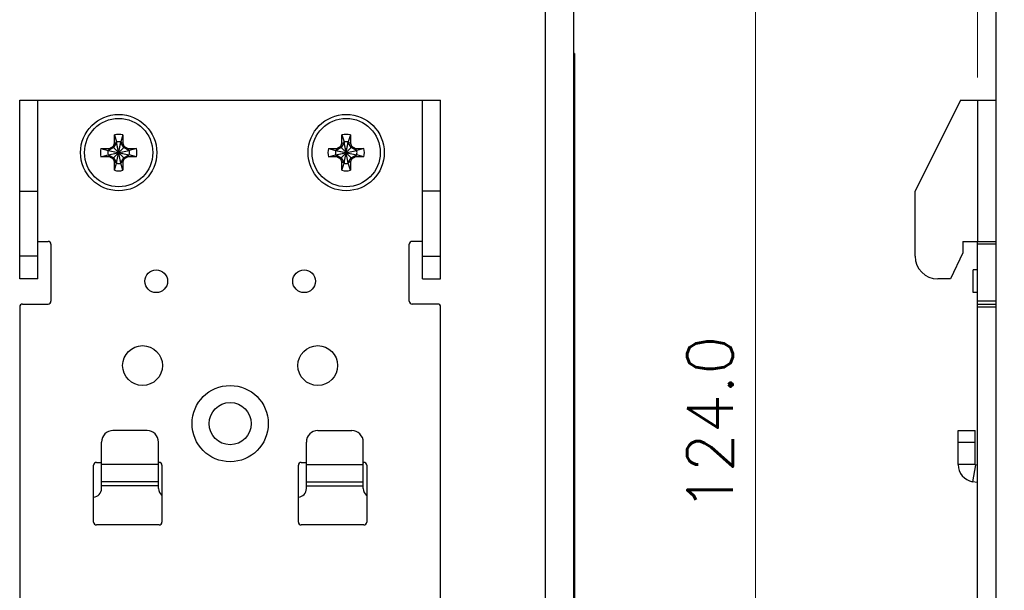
# Model space of a CAD drawing. Header units: inches. Extents: x 0 to 420, y 0 to 297.
# Tile 4 of 10: x 59 to 146, y 134 to 184. Entities that reach past the tile are written whole.
import ezdxf

# ---------------------------------------------------------------- set-up
doc = ezdxf.new("R2010")
doc.units = ezdxf.units.IN
doc.header["$MEASUREMENT"] = 0
doc.layers.add('Dimension', color=2, linetype='Continuous', lineweight=9)
doc.styles.add('ROMANS', font='romans')
doc.dimstyles.new('yutana', dxfattribs={"dimscale": 2, "dimtxt": 2, "dimasz": 1.5, "dimexe": 1, "dimexo": 1, "dimgap": 1, "dimtad": 1, "dimdec": 1, "dimzin": 0, "dimdsep": 46, "dimtxsty": 'ROMANS', "dimcen": 0, "dimadec": 0, "dimazin": 0, "dimtp": 0.01, "dimtm": 0.01, "dimtfac": 1, "dimtdec": 1, "dimtmove": 0, "dimatfit": 3, "dimfxl": 1, "dimtolj": 1, "dimtzin": 0, "dimlwd": 0, "dimlwe": 0, "dimarcsym": 0})

# ---------------------------------------------------------------- blocks, each defined once
blk = doc.blocks.new('*D2')
at = {"layer": 'Defpoints', "color": 0}
for p in [(108.199, 210.5), (108.199, 86.5), (124.179, 86.5)]:
    blk.add_point(p, dxfattribs=at)
at = {"layer": 'Dimension', "color": 0, "lineweight": 0}
for p, q in [((110.199, 210.5), (126.179, 210.5)), ((124.179, 207.5), (124.179, 89.5)), ((110.199, 86.5), (126.179, 86.5))]:
    blk.add_line(p, q, dxfattribs=at)
at = {"layer": 'Dimension', "color": 0}
for points in [[(123.679, 207.5), (124.679, 207.5), (124.179, 210.5)], [(123.679, 89.5), (124.679, 89.5), (124.179, 86.5)]]:
    blk.add_solid(points, dxfattribs=at)
at = {"layer": 'Dimension', "color": 0, "insert": (120.179, 148.5), "char_height": 4, "attachment_point": 5, "rotation": 90, "style": 'ROMANS'}
blk.add_mtext('\\A1;124.0', dxfattribs=at)
blk = doc.blocks.new('*D3')
at = {"layer": 'Defpoints', "color": 0}
for p in [(282.699, 225.896), (282.699, 195.455), (143.699, 176.9)]:
    blk.add_point(p, dxfattribs=at)
at = {"layer": 'Dimension', "color": 0, "lineweight": 0}
for p, q in [((143.699, 178.9), (143.699, 227.896)), ((282.699, 197.455), (282.699, 227.896)), ((146.699, 225.896), (279.699, 225.896))]:
    blk.add_line(p, q, dxfattribs=at)
at = {"layer": 'Dimension', "color": 0}
for points in [[(146.699, 226.396), (146.699, 225.396), (143.699, 225.896)], [(279.699, 226.396), (279.699, 225.396), (282.699, 225.896)]]:
    blk.add_solid(points, dxfattribs=at)
at = {"layer": 'Dimension', "color": 0, "insert": (213.199, 229.896), "char_height": 4, "attachment_point": 5, "style": 'ROMANS'}
blk.add_mtext('\\A1;139.0', dxfattribs=at)

msp = doc.modelspace()

# ---------------------------------------------------------------- linework, layer by layer
at = {"color": 7, "linetype": 'Continuous'}
for p, q in [((108.199, 86.5), (108.199, 210.5)), ((105.699, 209.7), (105.699, 87.3)), ((145.299, 209.7), (145.299, 87.3)), ((108.274, 181), (108.199, 181)), ((108.274, 181), (108.274, 117.5)), ((108.274, 180), (108.199, 180)), ((59.499, 161.2), (59.499, 176.9)), ((59.499, 176.9), (96.499, 176.9)), ((61.099, 161.2), (61.099, 176.9)), ((94.899, 161.2), (94.899, 176.9)), ((96.499, 161.2), (96.499, 176.9)), ((142.199, 176.9), (138.199, 168.9)), ((142.199, 176.9), (145.299, 176.9)), ((143.699, 176.9), (143.699, 164.5)), ((67.735, 172.874), (67.829, 173.117)), ((68.014, 173.195), (67.754, 172.745)), ((67.829, 173.117), (67.829, 173.857)), ((67.829, 173.857), (68.014, 173.232)), ((67.829, 173.117), (68.014, 173.195)), ((68.014, 171.368), (68.384, 173.232)), ((68.014, 173.232), (68.014, 173.195)), ((68.384, 171.368), (68.014, 173.232)), ((68.014, 171.405), (68.384, 173.195)), ((68.384, 171.405), (68.014, 173.195)), ((68.569, 173.857), (68.384, 173.232)), ((68.384, 173.195), (68.384, 173.232)), ((68.644, 172.745), (68.384, 173.195)), ((68.569, 173.117), (68.384, 173.195)), ((68.569, 173.857), (68.569, 173.117)), ((68.569, 173.117), (68.663, 172.874)), ((87.735, 172.874), (87.829, 173.117)), ((88.014, 173.195), (87.754, 172.745)), ((87.829, 173.117), (87.829, 173.857)), ((87.829, 173.857), (88.014, 173.232)), ((87.829, 173.117), (88.014, 173.195)), ((88.014, 171.368), (88.384, 173.232)), ((88.014, 173.232), (88.014, 173.195)), ((88.384, 171.368), (88.014, 173.232)), ((88.014, 171.405), (88.384, 173.195)), ((88.384, 171.405), (88.014, 173.195)), ((88.569, 173.857), (88.384, 173.232)), ((88.384, 173.195), (88.384, 173.232)), ((88.644, 172.745), (88.384, 173.195)), ((88.569, 173.117), (88.384, 173.195)), ((88.569, 173.857), (88.569, 173.117)), ((88.569, 173.117), (88.663, 172.874)), ((66.642, 172.67), (67.267, 172.485)), ((66.642, 172.67), (67.382, 172.67)), ((67.267, 172.485), (69.131, 172.115)), ((67.267, 172.115), (69.131, 172.485)), ((67.304, 172.485), (67.267, 172.485)), ((67.754, 172.745), (67.304, 172.485)), ((67.382, 172.67), (67.304, 172.485)), ((67.304, 172.485), (69.094, 172.115)), ((67.304, 172.115), (69.094, 172.485)), ((67.382, 172.67), (67.735, 172.874)), ((67.735, 172.874), (67.754, 172.745)), ((67.754, 171.855), (68.644, 172.745)), ((68.644, 171.855), (67.754, 172.745)), ((68.663, 172.874), (68.644, 172.745)), ((69.094, 172.485), (68.644, 172.745)), ((68.663, 172.874), (69.015, 172.67)), ((69.015, 172.67), (69.094, 172.485)), ((69.015, 172.67), (69.755, 172.67)), ((69.131, 172.485), (69.094, 172.485)), ((69.755, 172.67), (69.131, 172.485)), ((86.642, 172.67), (87.382, 172.67)), ((86.642, 172.67), (87.267, 172.485)), ((87.267, 172.115), (89.131, 172.485)), ((87.304, 172.485), (87.267, 172.485)), ((87.267, 172.485), (89.131, 172.115)), ((87.754, 172.745), (87.304, 172.485)), ((87.382, 172.67), (87.304, 172.485)), ((87.304, 172.115), (89.094, 172.485)), ((87.304, 172.485), (89.094, 172.115)), ((87.382, 172.67), (87.735, 172.874)), ((87.735, 172.874), (87.754, 172.745)), ((87.754, 171.855), (88.644, 172.745)), ((88.644, 171.855), (87.754, 172.745)), ((88.663, 172.874), (88.644, 172.745)), ((89.094, 172.485), (88.644, 172.745)), ((88.663, 172.874), (89.015, 172.67)), ((89.015, 172.67), (89.094, 172.485)), ((89.015, 172.67), (89.755, 172.67)), ((89.131, 172.485), (89.094, 172.485)), ((89.755, 172.67), (89.131, 172.485)), ((66.642, 171.93), (67.267, 172.115)), ((67.382, 171.93), (66.642, 171.93)), ((67.267, 172.115), (67.304, 172.115)), ((67.382, 171.93), (67.304, 172.115)), ((67.304, 172.115), (67.754, 171.855)), ((67.735, 171.726), (67.382, 171.93)), ((67.735, 171.726), (67.754, 171.855)), ((67.829, 171.483), (67.735, 171.726)), ((67.754, 171.855), (68.014, 171.405)), ((67.829, 170.743), (67.829, 171.483)), ((67.829, 171.483), (68.014, 171.405)), ((68.014, 171.405), (68.014, 171.368)), ((68.384, 171.405), (68.644, 171.855)), ((68.569, 171.483), (68.384, 171.405)), ((68.384, 171.368), (68.384, 171.405)), ((68.663, 171.726), (68.569, 171.483)), ((68.569, 171.483), (68.569, 170.743)), ((68.644, 171.855), (69.094, 172.115)), ((68.663, 171.726), (68.644, 171.855)), ((69.015, 171.93), (68.663, 171.726)), ((69.015, 171.93), (69.094, 172.115)), ((69.755, 171.93), (69.015, 171.93)), ((69.094, 172.115), (69.131, 172.115)), ((69.755, 171.93), (69.131, 172.115)), ((86.642, 171.93), (87.267, 172.115)), ((87.382, 171.93), (86.642, 171.93)), ((87.267, 172.115), (87.304, 172.115)), ((87.382, 171.93), (87.304, 172.115)), ((87.304, 172.115), (87.754, 171.855)), ((87.735, 171.726), (87.382, 171.93)), ((87.735, 171.726), (87.754, 171.855)), ((87.829, 171.483), (87.735, 171.726)), ((87.754, 171.855), (88.014, 171.405)), ((87.829, 170.743), (87.829, 171.483)), ((87.829, 171.483), (88.014, 171.405)), ((88.014, 171.405), (88.014, 171.368)), ((88.384, 171.405), (88.644, 171.855)), ((88.569, 171.483), (88.384, 171.405)), ((88.384, 171.368), (88.384, 171.405)), ((88.663, 171.726), (88.569, 171.483)), ((88.569, 171.483), (88.569, 170.743)), ((88.644, 171.855), (89.094, 172.115)), ((88.663, 171.726), (88.644, 171.855)), ((89.015, 171.93), (88.663, 171.726)), ((89.015, 171.93), (89.094, 172.115)), ((89.755, 171.93), (89.015, 171.93)), ((89.094, 172.115), (89.131, 172.115)), ((89.755, 171.93), (89.131, 172.115)), ((67.829, 170.743), (68.014, 171.368)), ((68.569, 170.743), (68.384, 171.368)), ((87.829, 170.743), (88.014, 171.368)), ((88.569, 170.743), (88.384, 171.368)), ((59.499, 168.9), (61.099, 168.9)), ((96.499, 168.9), (94.899, 168.9)), ((138.199, 163.2), (138.199, 168.9)), ((61.099, 164.5), (61.999, 164.5)), ((94.899, 164.5), (93.999, 164.5)), ((142.399, 164.5), (142.399, 163.5)), ((142.399, 164.5), (145.299, 164.5)), ((143.699, 129.2), (143.699, 164.5)), ((62.249, 164.25), (62.249, 159.25)), ((93.749, 159.25), (93.749, 164.25)), ((145.299, 164.25), (143.699, 164.25)), ((61.099, 163.2), (59.499, 163.2)), ((94.899, 163.2), (96.499, 163.2)), ((142.399, 163.5), (141.326, 161.2)), ((143.299, 160), (143.299, 162)), ((143.699, 162), (143.299, 162)), ((61.099, 161.2), (59.499, 161.2)), ((94.899, 161.2), (96.499, 161.2)), ((141.326, 161.2), (140.199, 161.2)), ((143.699, 160), (143.299, 160)), ((59.499, 158.75), (59.499, 130.95)), ((59.749, 159), (61.999, 159)), ((96.249, 159), (93.999, 159)), ((96.499, 130.95), (96.499, 158.75)), ((145.299, 159.25), (143.699, 159.25)), ((143.699, 159), (145.299, 159)), ((143.699, 158.75), (145.299, 158.75)), ((70.699, 147.882), (67.699, 147.882)), ((85.699, 147.882), (88.699, 147.882)), ((141.999, 144.897), (141.999, 147.882)), ((141.999, 147.882), (143.499, 147.882)), ((143.499, 144.897), (143.499, 147.882)), ((66.699, 142.8), (66.699, 146.882)), ((71.699, 142.8), (71.699, 146.882)), ((84.699, 142.8), (84.699, 146.882)), ((89.699, 142.8), (89.699, 146.882)), ((141.999, 146.882), (143.499, 146.882)), ((65.999, 139.85), (65.999, 144.85)), ((66.249, 145.1), (66.699, 145.1)), ((71.699, 144.897), (66.699, 144.897)), ((71.699, 145.1), (71.749, 145.1)), ((71.999, 144.85), (71.999, 139.85)), ((83.999, 139.85), (83.999, 144.85)), ((84.249, 145.1), (84.699, 145.1)), ((84.699, 144.897), (89.699, 144.897)), ((89.699, 145.1), (89.749, 145.1)), ((89.999, 144.85), (89.999, 139.85)), ((143.499, 144.897), (141.999, 144.897)), ((143.514, 144.879), (143.253, 143.402)), ((143.699, 144.847), (143.514, 144.879)), ((71.699, 143.402), (66.699, 143.402)), ((71.699, 143.041), (66.699, 143.041)), ((84.699, 143.402), (89.699, 143.402)), ((84.699, 143.041), (89.699, 143.041)), ((143.699, 143.323), (143.253, 143.402)), ((71.749, 139.6), (66.249, 139.6)), ((89.749, 139.6), (84.249, 139.6))]:
    msp.add_line(p, q, dxfattribs=at)
for centre, radius in [((68.199, 172.3), 3.35), ((68.199, 172.3), 3), ((88.199, 172.3), 3.35), ((88.199, 172.3), 3), ((71.499, 161), 1), ((84.499, 161), 1), ((70.299, 153.6), 1.75), ((85.699, 153.6), 1.75), ((77.999, 148.5), 3.35), ((77.999, 148.5), 1.85)]:
    msp.add_circle(centre, radius, dxfattribs=at)
for centre, radius, start, end in [((68.199, 172.3), 1.6, 76.62932, 103.37068), ((68.199, 172.3), 0.95, 78.77065, 101.22935), ((88.199, 172.3), 1.6, 76.62932, 103.37068), ((88.199, 172.3), 0.95, 78.77065, 101.22935), ((68.199, 172.3), 1.6, 166.62932, 193.37068), ((68.199, 172.3), 0.95, 168.77065, 191.22935), ((68.199, 172.3), 0.95, 348.77065, 11.22935), ((68.199, 172.3), 1.6, 346.62932, 13.37068), ((88.199, 172.3), 1.6, 166.62932, 193.37068), ((88.199, 172.3), 0.95, 168.77065, 191.22935), ((88.199, 172.3), 0.95, 348.77065, 11.22935), ((88.199, 172.3), 1.6, 346.62932, 13.37068), ((68.199, 172.3), 1.6, 256.62932, 283.37068), ((68.199, 172.3), 0.95, 258.77065, 281.22935), ((88.199, 172.3), 1.6, 256.62932, 283.37068), ((88.199, 172.3), 0.95, 258.77065, 281.22935), ((61.999, 164.25), 0.25, 0, 90), ((93.999, 164.25), 0.25, 90, 180), ((140.199, 163.2), 2, 180, 270), ((59.749, 158.75), 0.25, 90, 180), ((61.999, 159.25), 0.25, 270, 0), ((93.999, 159.25), 0.25, 180, 270), ((96.249, 158.75), 0.25, 0, 90), ((67.699, 146.882), 1, 90, 180), ((70.699, 146.882), 1, 0, 90), ((85.699, 146.882), 1, 90, 180), ((88.699, 146.882), 1, 0, 90), ((66.249, 144.85), 0.25, 90, 180), ((71.749, 144.85), 0.25, 0, 90), ((84.249, 144.85), 0.25, 90, 180), ((89.749, 144.85), 0.25, 0, 90), ((143.517, 144.897), 1.518, 180, 260), ((143.517, 144.897), 0.0179, 180, 260), ((65.949, 142.8), 0.75, 273.85466, 0), ((72.449, 142.8), 0.75, 180, 233.01989), ((83.949, 142.8), 0.75, 273.85466, 0), ((90.449, 142.8), 0.75, 180, 233.01989), ((66.249, 139.85), 0.25, 180, 270), ((71.749, 139.85), 0.25, 270, 0), ((84.249, 139.85), 0.25, 180, 270), ((89.749, 139.85), 0.25, 270, 0)]:
    msp.add_arc(centre, radius, start, end, dxfattribs=at)

# ---------------------------------------------------------------- dimensions: what is measured, and where the dimension line sits
at = {"layer": 'Dimension'}
dim = msp.add_linear_dim(base=(282.699, 225.896), p1=(143.699, 176.9), p2=(282.699, 195.455), dimstyle='yutana', dxfattribs=at)
dim.commit()
dim.dimension.update_dxf_attribs({"geometry": '*D3', "text_midpoint": (213.199, 229.896)})
dim = msp.add_linear_dim(base=(124.179, 86.5), p1=(108.199, 210.5), p2=(108.199, 86.5), angle=90, dimstyle='yutana', dxfattribs=at)
dim.commit()
dim.dimension.update_dxf_attribs({"geometry": '*D2', "text_midpoint": (120.179, 148.5)})

doc.saveas('drawing.dxf')
